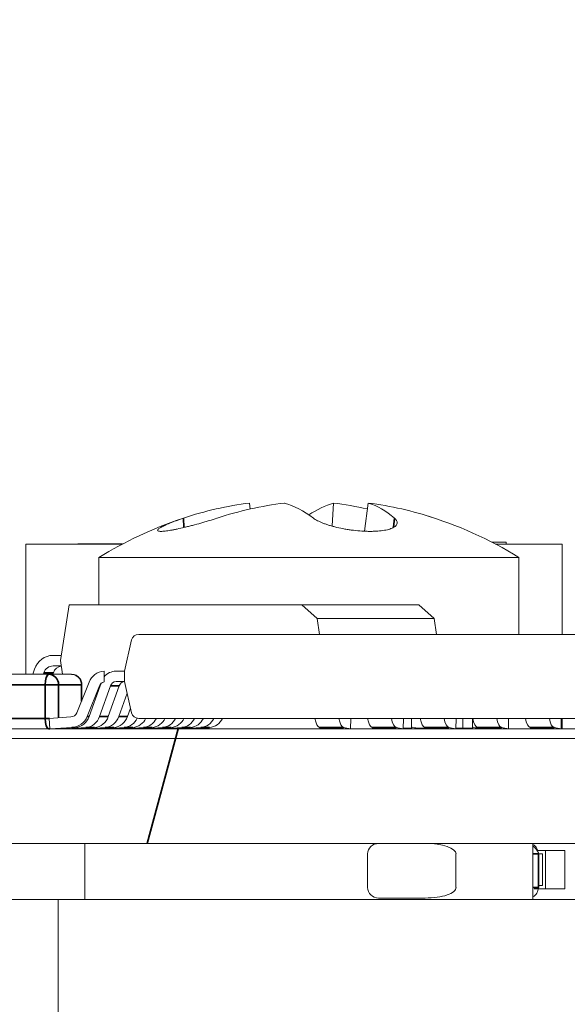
# Model space of a CAD drawing. Header units: millimetres. Extents: x 4 to 1188, y 1 to 840.
# Tile 161 of 256: x 707.94 to 709.05, y 493.4 to 495.41. Entities that reach past the tile are written whole.
import ezdxf

# ---------------------------------------------------------------- set-up
doc = ezdxf.new("R2010")
doc.units = ezdxf.units.MM
doc.layers.add('1', color=7, linetype='Continuous')
doc.styles.add('Arial Unicode MS', font='Arial Unicode MS')
doc.dimstyles.get("Standard").update_dxf_attribs({"dimtxt": 0.18, "dimasz": 0.18, "dimexe": 0.18, "dimexo": 0.0625, "dimgap": 0.09, "dimtad": 0, "dimtih": 1, "dimtoh": 1, "dimdec": 4, "dimzin": 0, "dimdsep": 46, "dimtxsty": 'Standard', "dimcen": 0.09, "dimadec": 0, "dimazin": 0, "dimtfac": 1, "dimtdec": 4, "dimtofl": 0, "dimtmove": 0, "dimatfit": 3, "dimfxl": 0, "dimtolj": 1, "dimtzin": 0, "dimarcsym": 0})

# ---------------------------------------------------------------- blocks, each defined once
blk = doc.blocks.new('_U46')
at = {"layer": '1', "color": 18, "lineweight": 35}
for p, q in [((686.8981, 499.3819), (667.741, 499.3819)), ((669.741, 499.3819), (669.741, 485.8009)), ((715.2372, 485.8009), (667.741, 485.8009))]:
    blk.add_line(p, q, dxfattribs=at)
at = {"layer": '1', "color": 18, "lineweight": 70}
for points in [[(669.741, 499.3819), (670.5169, 495.8819), (668.9651, 495.8819)], [(669.741, 485.8009), (668.9651, 489.3009), (670.5169, 489.3009)]]:
    blk.add_solid(points, dxfattribs=at)
at = {"layer": '1', "color": 18, "linetype": 'Continuous', "lineweight": 13, "insert": (669.2881, 490.5456), "char_height": 3, "attachment_point": 7, "rotation": 90, "line_spacing_factor": 1.047437, "style": 'Arial Unicode MS'}
blk.add_mtext('\\fArial Unicode MS|b0|i0;\\W1.0000;95', dxfattribs=at)

msp = doc.modelspace()

# ---------------------------------------------------------------- hatches: boundary and pattern name
at = {"layer": '1', "linetype": 'Continuous', "lineweight": 35}
h = msp.add_hatch(dxfattribs=at)
h.set_pattern_fill('ANSI31', color=154, scale=1.55, angle=-2.13e-14, style=0)
h.paths.add_polyline_path([(711.3588, 493.7283), (711.1694, 493.7283), (711.1694, 493.4612), (710.4552, 493.4612), (710.4552, 493.7283), (702.4647, 493.7283), (702.4647, 493.9426), (702.8824, 493.9426), (702.8824, 494.7997), (704.8217, 494.7997), (704.8217, 493.9426), (711.3588, 493.9426)], flags=0)
h = msp.add_hatch(dxfattribs=at)
h.set_pattern_fill('ANSI31', color=154, scale=1.55, angle=29.9848, style=0)
h.paths.add_polyline_path([(701.4744, 493.7283), (701.4744, 493.9624), (703.2528, 493.9624), (703.2528, 493.7283)], flags=0)
h.paths.add_polyline_path([(703.3888, 493.7283), (703.3888, 493.9624), (711.3588, 493.9624), (711.3588, 493.7283)], flags=0)
h.paths.add_polyline_path([(700.3763, 493.7283), (700.3763, 493.9624), (701.0681, 493.9624), (701.0681, 493.7283)], flags=0)

# ---------------------------------------------------------------- linework, layer by layer
at = {"layer": '1', "color": 154, "linetype": 'Continuous', "lineweight": 13}
for p, q in [((708.4064, 494.4112), (708.4048, 494.4232)), ((708.5733, 494.3766), (708.576, 494.4232)), ((708.6391, 494.3661), (708.647, 494.4232)), ((708.1453, 494.3397), (707.9483, 494.3397)), ((707.9483, 494.3397), (707.9483, 494.0738)), ((708.0545, 494.3397), (708.0545, 494.3399)), ((708.0545, 494.3399), (708.1456, 494.3399)), ((708.9281, 494.3434), (708.8995, 494.3434)), ((709.0428, 494.3397), (708.9064, 494.3397)), ((708.9281, 494.3434), (708.9281, 494.3397)), ((709.0428, 494.3397), (709.0428, 494.1552)), ((708.0973, 494.3124), (708.0973, 494.2159)), ((708.9544, 494.3124), (708.0973, 494.3124)), ((708.9544, 494.1552), (708.9544, 494.3124)), ((708.0189, 494.1016), (708.0366, 494.2159)), ((708.2755, 494.2159), (708.0366, 494.2159)), ((708.0366, 494.2159), (708.5116, 494.2159)), ((708.7505, 494.2159), (708.2755, 494.2159)), ((708.4369, 494.2159), (708.5226, 494.2159)), ((708.5116, 494.2159), (708.7505, 494.2159)), ((708.5425, 494.1877), (708.5116, 494.2159)), ((708.7505, 494.2159), (708.7814, 494.1877)), ((708.7814, 494.1877), (708.5425, 494.1877)), ((708.5425, 494.1877), (708.5475, 494.1552)), ((708.7864, 494.1552), (708.7814, 494.1877)), ((708.1495, 494.0802), (708.1639, 494.1439)), ((708.1788, 494.1552), (709.1844, 494.1552)), ((708.1788, 494.1552), (708.46, 494.1552)), ((708.46, 494.1552), (709.348, 494.1552)), ((708.0205, 494.1124), (708.0039, 494.1124)), ((708.0039, 494.1124), (708.0205, 494.1124)), ((707.9661, 494.0842), (707.9625, 494.0738)), ((708.0205, 494.0909), (708.0039, 494.0909)), ((708.0205, 494.0909), (708.0039, 494.0909)), ((708.0232, 494.0738), (708.0189, 494.1016)), ((707.9951, 494.0738), (707.7669, 494.0738)), ((707.985, 494.0768), (707.984, 494.0738)), ((708.0415, 494.0738), (707.9951, 494.0738)), ((708.0035, 494.0738), (708.0046, 494.0768)), ((708.108, 494.0801), (708.108, 494.0584)), ((708.1495, 494.0802), (708.1324, 494.0802)), ((708.1324, 494.0802), (708.1495, 494.0802)), ((708.1495, 494.0588), (708.1495, 494.0802)), ((708.0522, 493.995), (708.0774, 494.058)), ((708.0629, 494.0219), (708.0629, 494.0524)), ((708.0987, 494.0505), (708.0735, 493.9874)), ((708.0775, 493.9874), (708.0998, 494.0505)), ((708.0989, 493.9874), (708.1211, 494.0505)), ((708.1166, 493.9874), (708.1389, 494.0505)), ((708.1324, 494.0588), (708.1495, 494.0588)), ((708.1495, 494.0588), (708.1324, 494.0588)), ((708.1639, 493.9951), (708.1495, 494.0588)), ((708.138, 493.9874), (708.1548, 494.0353)), ((708.1557, 493.9874), (708.1618, 494.0046)), ((707.9959, 493.9837), (708.0403, 493.9867)), ((707.9975, 493.9624), (707.9959, 493.9837)), ((709.1844, 493.9838), (708.1788, 493.9838)), ((708.6113, 493.9837), (708.6108, 493.9624)), ((708.6111, 493.9838), (708.6113, 493.9837)), ((708.7187, 493.9837), (708.7182, 493.9624)), ((708.7185, 493.9838), (708.7187, 493.9837)), ((708.7354, 493.964), (708.7354, 493.9838)), ((708.8261, 493.9837), (708.8256, 493.9624)), ((708.8259, 493.9838), (708.8261, 493.9837)), ((708.84, 493.9838), (708.84, 493.964)), ((708.8595, 493.964), (708.8595, 493.9838)), ((708.9335, 493.9837), (708.933, 493.9624)), ((708.9333, 493.9838), (708.9335, 493.9837)), ((709.0409, 493.9837), (709.0404, 493.9624)), ((709.0407, 493.9838), (709.0409, 493.9837)), ((709.0428, 493.9838), (709.0428, 493.9624)), ((703.3888, 493.9624), (711.3588, 493.9624)), ((708.0419, 493.9653), (707.9975, 493.9624)), ((708.0104, 493.9624), (708.0496, 493.9653)), ((708.0316, 493.9639), (708.0317, 493.9624)), ((708.0317, 493.9624), (708.071, 493.9653)), ((708.0495, 493.9624), (708.0887, 493.9653)), ((708.0687, 493.9638), (708.0687, 493.9624)), ((708.0707, 493.9639), (708.0708, 493.9624)), ((708.0708, 493.9624), (708.11, 493.9653)), ((708.0886, 493.9624), (708.1278, 493.9653)), ((708.1098, 493.9639), (708.1099, 493.9624)), ((708.1099, 493.9624), (708.1491, 493.9653)), ((708.1277, 493.9624), (708.1669, 493.9653)), ((708.1489, 493.9639), (708.149, 493.9624)), ((708.149, 493.9624), (708.1882, 493.9653)), ((708.1668, 493.9624), (708.206, 493.9653)), ((708.188, 493.9639), (708.1881, 493.9624)), ((708.1881, 493.9624), (708.2273, 493.9653)), ((708.2059, 493.9624), (708.2451, 493.9653)), ((708.2271, 493.9639), (708.2272, 493.9624)), ((708.2272, 493.9624), (708.2664, 493.9653)), ((708.245, 493.9624), (708.2842, 493.9653)), ((708.2662, 493.9639), (708.2663, 493.9624)), ((708.2663, 493.9624), (708.3055, 493.9653)), ((708.284, 493.9624), (708.3232, 493.9653)), ((708.562, 493.9624), (708.5478, 493.9653)), ((708.6108, 493.9624), (708.5966, 493.9653)), ((708.6694, 493.9624), (708.6551, 493.9653)), ((708.7182, 493.9624), (708.704, 493.9653)), ((708.7354, 493.964), (708.7183, 493.964)), ((708.7687, 493.964), (708.747, 493.964)), ((708.7768, 493.9624), (708.7625, 493.9653)), ((708.8256, 493.9624), (708.8114, 493.9653)), ((708.84, 493.964), (708.8257, 493.964)), ((708.8595, 493.964), (708.84, 493.964)), ((708.8842, 493.9624), (708.8699, 493.9653)), ((708.8761, 493.964), (708.8712, 493.964)), ((708.933, 493.9624), (708.9187, 493.9653)), ((708.9916, 493.9624), (708.9773, 493.9653)), ((708.983, 493.9624), (708.983, 493.9641)), ((709.0404, 493.9624), (709.0261, 493.9653)), ((704.8217, 493.9426), (711.3588, 493.9426)), ((710.4552, 493.7283), (702.4647, 493.7283)), ((711.3588, 493.7283), (703.3888, 493.7283)), ((708.0687, 493.7283), (708.0687, 493.614)), ((708.6682, 493.7283), (708.7634, 493.7283)), ((708.6682, 493.7283), (708.6794, 493.7283)), ((708.983, 493.614), (708.983, 493.7283)), ((708.6454, 493.6383), (708.6454, 493.7069)), ((708.826, 493.7069), (708.826, 493.6383)), ((708.9914, 493.714), (709.0078, 493.714)), ((709.009, 493.714), (708.9914, 493.714)), ((708.9954, 493.6383), (708.9954, 493.7069)), ((709.0023, 493.7069), (708.9954, 493.7069)), ((708.9954, 493.7069), (709.0023, 493.7069)), ((709.0023, 493.6426), (709.0023, 493.7069)), ((709.0023, 493.6426), (709.0023, 493.7069)), ((709.0078, 493.714), (709.0481, 493.714)), ((709.0481, 493.714), (709.009, 493.714)), ((709.009, 493.714), (709.009, 493.6355)), ((709.0481, 493.6355), (709.0481, 493.714)), ((708.9954, 493.6426), (709.0023, 493.6426)), ((708.9954, 493.6426), (709.0023, 493.6426)), ((708.9855, 493.6355), (709.009, 493.6355)), ((709.009, 493.6355), (709.0481, 493.6355)), ((707.1021, 493.614), (708.0142, 493.614)), ((708.0142, 493.614), (708.0142, 493.3283)), ((708.8742, 493.614), (708.0142, 493.614)), ((708.7634, 493.6169), (708.6682, 493.6169)), ((708.8742, 493.614), (708.983, 493.614)), ((709.1735, 493.614), (708.983, 493.614))]:
    msp.add_line(p, q, dxfattribs=at)
at = {"layer": '1', "color": 154, "linetype": 'Continuous', "lineweight": 35}
for p, q in [((708.2707, 494.3736), (708.2699, 494.3926)), ((708.6986, 494.374), (708.7004, 494.3926)), ((708.0046, 494.0768), (707.985, 494.0768)), ((707.7595, 494.0524), (707.9877, 494.0524)), ((707.9877, 494.0524), (708.0152, 494.0524)), ((707.9877, 494.0524), (707.9877, 493.9838)), ((708.0152, 494.0524), (708.0616, 494.0524)), ((708.0152, 493.985), (708.0152, 494.0524)), ((708.0616, 494.0524), (708.0629, 494.0524)), ((708.0616, 494.0524), (708.0616, 494.0187)), ((708.0998, 494.0505), (708.0987, 494.0505)), ((708.1389, 494.0505), (708.1211, 494.0505)), ((707.9877, 493.9838), (707.7595, 493.9838)), ((707.9967, 493.9838), (707.9877, 493.9838)), ((708.0775, 493.9874), (708.0735, 493.9874)), ((708.1166, 493.9874), (708.0989, 493.9874)), ((708.1557, 493.9874), (708.138, 493.9874)), ((707.9951, 493.9624), (707.9975, 493.9625)), ((708.0419, 493.9653), (708.0496, 493.9653)), ((708.071, 493.9653), (708.0887, 493.9653)), ((708.11, 493.9653), (708.1278, 493.9653)), ((708.1491, 493.9653), (708.1669, 493.9653)), ((708.1882, 493.9653), (708.206, 493.9653)), ((708.2273, 493.9653), (708.2451, 493.9653)), ((708.2664, 493.9653), (708.2842, 493.9653)), ((708.3055, 493.9653), (708.3232, 493.9653)), ((708.5478, 493.9653), (708.5966, 493.9653)), ((708.6551, 493.9653), (708.704, 493.9653)), ((708.7625, 493.9653), (708.8114, 493.9653)), ((708.8699, 493.9653), (708.9187, 493.9653)), ((708.9773, 493.9653), (709.0261, 493.9653)), ((708.983, 493.7069), (708.9941, 493.7069)), ((708.9954, 493.7069), (708.9941, 493.7069)), ((708.9941, 493.7069), (708.9941, 493.6383)), ((708.9941, 493.6383), (708.983, 493.6383)), ((708.9954, 493.6383), (708.9941, 493.6383))]:
    msp.add_line(p, q, dxfattribs=at)
at = {"layer": '1', "color": 154, "linetype": 'Continuous', "lineweight": 13}
for start, end in [(108.5523, 121.6384), (58.3616, 73.2594)]:
    msp.add_arc((708.5259, 493.6168), 0.817, start, end, dxfattribs=at)
for centre, major_axis, ratio, start_param, end_param in [((708.5229, 493.616), (0.2162, -0.7879), 0.918668, 3.008342, 3.192828), ((708.5289, 493.616), (0.2162, 0.7879), 0.918668, 0.360604, 0.545091), ((708.5186, 493.616), (0.0924, -0.8117), 0.380951, 2.800111, 2.984598), ((708.5331, 493.616), (0.0924, 0.8117), 0.380951, 0.156995, 0.312644), ((708.5229, 493.616), (0.2162, -0.7879), 0.918668, 2.688517, 2.780988), ((708.5331, 493.616), (0.0924, 0.8117), 0.380951, 6.02834, 6.212827), ((708.5289, 493.616), (0.2162, 0.7879), 0.918668, 6.231949, 6.416436), ((708.1788, 494.1409), (-0.0152, 0), 0.939693, 4.712389, 6.073746), ((708.0039, 494.0695), (0, 0.0429), 0.939693, 0, 1.22173), ((708.0039, 494.0695), (0, 0.0214), 0.939693, 0, 1.22173), ((708.0235, 494.0695), (0, 0.0214), 0.939693, 0.145042, 1.22173), ((708.0415, 494.0524), (0, -0.0214), 0.939693, 1.570796, 3.141593), ((708.1115, 494.0459), (0.0365, 0), 0.939693, 1.665814, 2.782237), ((708.1324, 494.0459), (0, -0.0343), 0.939693, 3.141593, 3.999747), ((708.1115, 494.0459), (0.0137, 0), 0.939693, 1.826577, 2.782237), ((708.1111, 494.0459), (0, 0.0129), 0.939693, 0.255784, 1.211441), ((708.1324, 494.0459), (0, 0.0129), 0.939693, 0, 1.211441), ((708.1502, 494.0459), (0, 0.0129), 0.939693, 0.055669, 1.211441), ((708.0393, 493.9995), (0.0137, 0), 0.939693, 4.782202, 5.92383), ((708.0393, 493.9995), (0.0365, 0), 0.939693, 4.782202, 5.92383), ((708.0474, 493.9995), (0, -0.0343), 0.939693, 0.069813, 1.211441), ((708.0687, 493.9995), (0, -0.0343), 0.939693, 0.069813, 1.211441), ((708.0865, 493.9995), (0, -0.0343), 0.939693, 0.069813, 1.211441), ((708.1078, 493.9995), (0, -0.0343), 0.939693, 0.069813, 1.211441), ((708.1256, 493.9995), (0, -0.0343), 0.939693, 0.069813, 1.211441), ((708.1469, 493.9995), (0, -0.0343), 0.939693, 0.069813, 1.105359), ((708.1788, 493.9981), (0.0152, 0), 0.939693, 3.351032, 4.712389), ((708.1646, 493.9995), (0, -0.0343), 0.939693, 0.069813, 1.1103), ((708.186, 493.9995), (0, -0.0343), 0.939693, 0.069813, 1.095423), ((708.2037, 493.9995), (0, -0.0343), 0.939693, 0.069813, 1.1103), ((708.2251, 493.9995), (0, -0.0343), 0.939693, 0.069813, 1.095423), ((708.2428, 493.9995), (0, -0.0343), 0.939693, 0.069813, 1.1103), ((708.2641, 493.9995), (0, -0.0343), 0.939693, 0.069813, 1.095423), ((708.2819, 493.9995), (0, -0.0343), 0.939693, 0.069813, 1.095423), ((708.3032, 493.9995), (0, -0.0343), 0.939693, 0.069813, 1.095423), ((708.321, 493.9995), (0, -0.0343), 0.939693, 0.069813, 1.095423), ((708.5486, 493.9995), (0, -0.0343), 0.34202, 5.187762, 6.213372), ((708.5974, 493.9995), (0, -0.0343), 0.34202, 5.187762, 6.213372), ((708.656, 493.9995), (0, -0.0343), 0.34202, 5.187762, 6.213372), ((708.7048, 493.9995), (0, -0.0343), 0.34202, 5.187762, 6.213372), ((708.7634, 493.9995), (0, -0.0343), 0.34202, 5.187762, 6.213372), ((708.8122, 493.9995), (0, -0.0343), 0.34202, 5.187762, 6.213372), ((708.8707, 493.9995), (0, -0.0343), 0.34202, 5.187762, 6.213372), ((708.9196, 493.9995), (0, -0.0343), 0.34202, 5.187762, 6.213372), ((708.9781, 493.9995), (0, -0.0343), 0.34202, 5.187762, 6.213372), ((709.027, 493.9995), (0, -0.0343), 0.34202, 5.187762, 6.213372), ((708.747, 493.9997), (0, 0.0357), 0.939693, 2.787539, 3.141593), ((708.8712, 493.9997), (0, 0.0357), 0.939693, 2.787539, 3.141593), ((708.6682, 493.7069), (0.0228, 0), 0.939693, 1.570796, 3.141592), ((708.7634, 493.7069), (0.0627, 0), 0.34202, 0, 1.570796), ((708.974, 493.7069), (0, -0.0214), 0.939693, 1.570796, 2.678969), ((708.6682, 493.6383), (-0.0228, 0), 0.939693, 0, 1.570796), ((708.7634, 493.6383), (-0.0627, 0), 0.34202, 1.570796, 3.141593), ((708.974, 493.6383), (0, -0.0214), 0.939693, 0.462624, 1.570796)]:
    msp.add_ellipse(centre, major_axis=major_axis, ratio=ratio, start_param=start_param, end_param=end_param, dxfattribs=at)
at = {"layer": '1', "color": 154, "linetype": 'Continuous', "lineweight": 35}
for centre, major_axis, ratio, start_param, end_param in [((707.9951, 494.0524), (0, -0.0214), 0.34202, 3.141593, 4.712389), ((707.9951, 494.0524), (0, 0.0214), 0.939693, 4.712389, 6.283185), ((707.9951, 493.9838), (0, -0.0214), 0.34202, 4.712389, 6.283185)]:
    msp.add_ellipse(centre, major_axis=major_axis, ratio=ratio, start_param=start_param, end_param=end_param, dxfattribs=at)
at = {"layer": '1', "color": 154, "linetype": 'Continuous', "lineweight": 13}
for points, knots in [([(708.3384, 494.3926), (708.3331, 494.3909), (708.3277, 494.3892), (708.3195, 494.3867), (708.3167, 494.3858), (708.3125, 494.3846), (708.3111, 494.3842), (708.3082, 494.3833), (708.3068, 494.3829), (708.2997, 494.3809), (708.2941, 494.3794), (708.2858, 494.3772), (708.283, 494.3765), (708.2776, 494.3751), (708.2749, 494.3745), (708.2669, 494.3726), (708.2619, 494.3714), (708.2547, 494.3699), (708.2524, 494.3694), (708.2478, 494.3686), (708.2457, 494.3682), (708.2395, 494.3671), (708.2358, 494.3666), (708.2309, 494.366), (708.2293, 494.3659), (708.2266, 494.3657), (708.224, 494.3656), (708.2221, 494.3657), (708.2208, 494.3658), (708.2204, 494.3659), (708.2197, 494.366), (708.2193, 494.3661), (708.2179, 494.3666), (708.2173, 494.3671), (708.2173, 494.3682), (708.2175, 494.3685), (708.2179, 494.3692), (708.218, 494.3694), (708.2185, 494.3699), (708.2187, 494.3701), (708.2201, 494.3714), (708.2217, 494.3725), (708.225, 494.3744), (708.2262, 494.3751), (708.2289, 494.3765), (708.2318, 494.3779), (708.2351, 494.3794), (708.2386, 494.3809), (708.2405, 494.3817), (708.2464, 494.3841), (708.2507, 494.3858), (708.2575, 494.3883), (708.2599, 494.3892), (708.2648, 494.3909), (708.2673, 494.3917), (708.2699, 494.3926)], [0, 0, 0, 0, 0.0625, 0.0625, 0.09375, 0.09375, 0.109375, 0.109375, 0.125, 0.125, 0.1875, 0.1875, 0.21875, 0.21875, 0.25, 0.25, 0.3125, 0.3125, 0.34375, 0.34375, 0.375, 0.375, 0.4375, 0.4375, 0.46875, 0.46875, 0.5, 0.53125, 0.53125, 0.546875, 0.546875, 0.5625, 0.5625, 0.625, 0.625, 0.65625, 0.65625, 0.671875, 0.671875, 0.6875, 0.6875, 0.75, 0.75, 0.78125, 0.78125, 0.8125, 0.84375, 0.84375, 0.875, 0.875, 0.9375, 0.9375, 0.96875, 0.96875, 1, 1, 1, 1]), ([(708.7004, 494.3926), (708.7024, 494.3909), (708.7039, 494.3892), (708.7053, 494.3867), (708.7057, 494.3858), (708.706, 494.3846), (708.7061, 494.3842), (708.7062, 494.3833), (708.7062, 494.3829), (708.7061, 494.3809), (708.7055, 494.3794), (708.7037, 494.3772), (708.703, 494.3765), (708.7013, 494.3751), (708.7003, 494.3745), (708.697, 494.3726), (708.6943, 494.3714), (708.6895, 494.3699), (708.6878, 494.3694), (708.6841, 494.3686), (708.6821, 494.3682), (708.6759, 494.3671), (708.6714, 494.3666), (708.6641, 494.366), (708.6616, 494.3659), (708.6564, 494.3657), (708.6511, 494.3656), (708.6456, 494.3657), (708.6414, 494.3658), (708.64, 494.3659), (708.6371, 494.366), (708.6357, 494.3661), (708.6284, 494.3666), (708.6226, 494.3671), (708.6139, 494.3682), (708.611, 494.3685), (708.6066, 494.3692), (708.6052, 494.3694), (708.6023, 494.3699), (708.6009, 494.3701), (708.5938, 494.3714), (708.5883, 494.3725), (708.5803, 494.3744), (708.5777, 494.3751), (708.5726, 494.3765), (708.5677, 494.3779), (708.5631, 494.3794), (708.5587, 494.3809), (708.5566, 494.3817), (708.5504, 494.3841), (708.5468, 494.3858), (708.5419, 494.3883), (708.5404, 494.3892), (708.5376, 494.3909), (708.5363, 494.3917), (708.5352, 494.3926)], [0, 0, 0, 0, 0.0625, 0.0625, 0.09375, 0.09375, 0.109375, 0.109375, 0.125, 0.125, 0.1875, 0.1875, 0.21875, 0.21875, 0.25, 0.25, 0.3125, 0.3125, 0.34375, 0.34375, 0.375, 0.375, 0.4375, 0.4375, 0.46875, 0.46875, 0.5, 0.53125, 0.53125, 0.546875, 0.546875, 0.5625, 0.5625, 0.625, 0.625, 0.65625, 0.65625, 0.671875, 0.671875, 0.6875, 0.6875, 0.75, 0.75, 0.78125, 0.78125, 0.8125, 0.84375, 0.84375, 0.875, 0.875, 0.9375, 0.9375, 0.96875, 0.96875, 1, 1, 1, 1]), ([(708.0629, 494.0524), (708.0629, 494.0553), (708.062, 494.0595), (708.0588, 494.0655), (708.0542, 494.0701), (708.0479, 494.0733), (708.0435, 494.0736), (708.0415, 494.0735)], [0, 0, 0, 0, 0.253366, 0.387176, 0.600495, 0.82961, 1, 1, 1, 1]), ([(708.995, 493.7069), (708.9948, 493.7075), (708.9943, 493.7088), (708.993, 493.7114), (708.9913, 493.7143), (708.9892, 493.7174), (708.9866, 493.7203), (708.9844, 493.7223), (708.9832, 493.7232), (708.983, 493.7233)], [0, 0, 0, 0, 0.143281, 0.294589, 0.453682, 0.61988, 0.792158, 0.969222, 1, 1, 1, 1])]:
    msp.add_open_spline(points, degree=3, knots=knots, dxfattribs=at)

# ---------------------------------------------------------------- dimensions: what is measured, and where the dimension line sits
at = {"layer": '1', "color": 18, "linetype": 'Continuous', "lineweight": 13}
dim = msp.add_linear_dim(base=(669.741, 485.8009), p1=(695.041, 499.3819), p2=(756.7381, 485.8009), angle=90, dimstyle='Standard', override={"dimtxt": 3, "dimasz": 3.5, "dimexe": 2, "dimexo": 1, "dimgap": 1.5, "dimtad": 1, "dimtih": 0, "dimtoh": 0, "dimdec": 0, "dimlfac": 7, "dimzin": 8, "dimdsep": 44, "dimlunit": 2, "dimtxsty": 'Arial Unicode MS', "dimsah": 1, "dimse1": 0, "dimse2": 0, "dimsd1": 0, "dimsd2": 0, "dimclrd": 18, "dimclre": 18, "dimclrt": 18, "dimtol": 0, "dimtm": -0.1, "dimtfac": 0.666667, "dimtdec": 2, "dimtofl": 1, "dimtmove": 0, "dimtzin": 8, "dimlwd": 35, "dimlwe": 35}, dxfattribs=at)
dim.commit()
dim.dimension.update_dxf_attribs({"geometry": '_U46', "text_midpoint": (669.741, 492.5914), "dimtype": 160})

doc.saveas('drawing.dxf')
